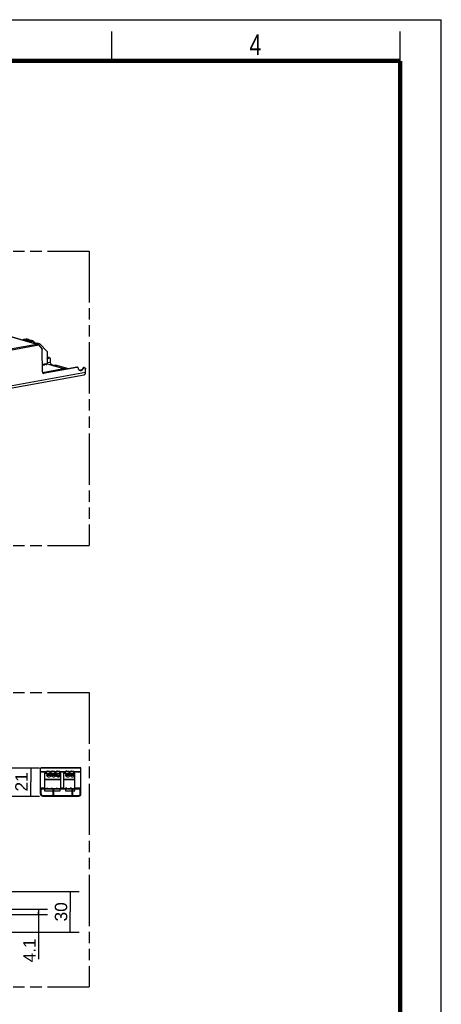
# Model space of a CAD drawing. Header units: millimetres. Extents: x 0 to 210, y 0 to 297.
# Tile 12 of 12: x 138 to 210, y 130 to 297. Entities that reach past the tile are written whole.
import ezdxf
from ezdxf.enums import TextEntityAlignment as Align

# ---------------------------------------------------------------- set-up
doc = ezdxf.new("R2010")
doc.units = ezdxf.units.MM
doc.header["$LTSCALE"] = 19.36
doc.linetypes.add('PHANTOM', pattern=[0.8, 0.45, -0.05, 0.1, -0.05, 0.1, -0.05])
doc.layers.get('0').update_dxf_attribs({"linetype": 'CONTINUOUS'})
doc.layers.add('DEFAULT_3', color=7, linetype='PHANTOM')
doc.layers.add('Z_DIM_2D', color=7, linetype='CONTINUOUS')
doc.styles.add('TEXTSTYLE_2', font='txt', dxfattribs={"width": 0.75})
doc.styles.add('TEXTSTYLE_3', font='helveticaneueltw1g-ltcn.otf')
doc.dimstyles.new('DIMSTYLE_2', dxfattribs={"dimtxt": 2.1, "dimasz": 3.5, "dimexe": 1.5, "dimexo": 0, "dimgap": 0.525, "dimtad": 1, "dimdec": 3, "dimlfac": 4.347826, "dimdsep": 46, "dimtxsty": 'TEXTSTYLE_3', "dimblk": '_FILLED', "dimblk1": '_FILLED', "dimblk2": '_FILLED', "dimcen": 0.09, "dimclrt": 5, "dimadec": 0, "dimazin": 0, "dimtp": 0.1, "dimtm": 0.1, "dimtfac": 1, "dimtdec": 3, "dimtofl": 0, "dimtmove": 0, "dimatfit": 3, "dimldrblk": '_FILLED', "dimfxl": 0, "dimtolj": 1, "dimarcsym": 0})
doc.dimstyles.new('DIMSTYLE_3', dxfattribs={"dimtxt": 2.1, "dimasz": 3.5, "dimexe": 1.5, "dimexo": 0, "dimgap": 0.525, "dimtad": 1, "dimdec": 3, "dimlfac": 4.347826, "dimdsep": 46, "dimtxsty": 'TEXTSTYLE_3', "dimblk": '_FILLED', "dimblk1": '_FILLED', "dimblk2": '_FILLED', "dimcen": 0.09, "dimclrt": 5, "dimadec": 0, "dimazin": 0, "dimtp": 0.2, "dimtm": 0.2, "dimtfac": 1, "dimtdec": 3, "dimtofl": 0, "dimtmove": 0, "dimatfit": 3, "dimldrblk": '_FILLED', "dimfxl": 0, "dimtolj": 1, "dimarcsym": 0})

# ---------------------------------------------------------------- blocks, each defined once
blk = doc.blocks.new('*D5')
at = {"layer": 'Z_DIM_2D', "color": 2, "linetype": 'Continuous'}
for p, q in [((137.07, 145.89), (143.07, 145.89)), ((141.57, 145.89), (141.57, 145.42)), ((137.07, 144.95), (143.07, 144.95)), ((141.57, 144.95), (141.57, 145.42)), ((141.57, 145.42), (141.57, 137.39))]:
    blk.add_line(p, q, dxfattribs=at)
at = {"layer": 'Z_DIM_2D', "color": 5, "linetype": 'Continuous', "style": 'TEXTSTYLE_3'}
blk.add_text('4.1', height=2.1, rotation=90, dxfattribs=at).set_placement((141.05, 140.92), align=Align.RIGHT)
blk = doc.blocks.new('_FILLED')
at = {"color": 0, "linetype": 'ByBlock'}
blk.add_solid([(0, 0), (-1, 0.125), (-1, -0.125)], dxfattribs=at)
blk = doc.blocks.new('_NONE')
blk = doc.blocks.new('*D6')
at = {"layer": 'Z_DIM_2D', "color": 2, "linetype": 'Continuous'}
for p, q in [((136.61, 148.87), (148.45, 148.87)), ((146.95, 148.87), (146.95, 145.42)), ((146.95, 141.97), (146.95, 145.42)), ((136.61, 141.97), (148.45, 141.97))]:
    blk.add_line(p, q, dxfattribs=at)
at = {"layer": 'Z_DIM_2D', "color": 5, "linetype": 'Continuous', "style": 'TEXTSTYLE_3'}
blk.add_text('30', height=2.1, rotation=90, dxfattribs=at).set_placement((146.42, 145.42), align=Align.CENTER)
blk = doc.blocks.new('*D7')
at = {"layer": 'Z_DIM_2D', "color": 2, "linetype": 'Continuous'}
for p, q in [((96.36, 169.91), (141.72, 169.91)), ((140.22, 169.91), (140.22, 167.5)), ((140.22, 165.08), (140.22, 167.5)), ((96.36, 165.08), (141.72, 165.08))]:
    blk.add_line(p, q, dxfattribs=at)
at = {"layer": 'Z_DIM_2D', "color": 5, "linetype": 'Continuous', "style": 'TEXTSTYLE_3'}
blk.add_text('21', height=2.1, rotation=90, dxfattribs=at).set_placement((139.69, 167.5), align=Align.CENTER)

msp = doc.modelspace()

# ---------------------------------------------------------------- linework, layer by layer
at = {"color": 2, "linetype": 'Continuous'}
for p, q in [((0, 297), (210, 297)), ((210, 0), (210, 297)), ((154, 290), (154, 295)), ((203, 290), (203, 295))]:
    msp.add_line(p, q, dxfattribs=at)
at = {"color": 9, "linetype": 'Continuous'}
for p, q in [((141.18399, 241.89549), (135.36304, 243.56567)), ((139.79804, 242.64976), (139.45349, 242.74863)), ((141.58439, 241.67633), (64.48813, 227.68485)), ((64.60203, 227.99734), (141.18399, 241.89549)), ((140.5104, 242.44537), (140.16584, 242.54423)), ((140.82643, 242.16869), (140.82009, 242.17051)), ((141.72196, 241.91174), (141.29454, 242.03438)), ((142.238, 238.33803), (142.19379, 238.35071)), ((143.00849, 238.73406), (143.54979, 238.83229)), ((143.7749, 238.41457), (143.53087, 238.37028)), ((144.51214, 238.29), (144.41037, 238.3192)), ((148.13457, 237.94526), (148.0328, 237.97446)), ((56.56045, 220.23304), (149.55392, 237.10955)), ((142.35695, 236.9444), (142.45871, 236.9152)), ((141.86775, 169.27006), (142.91425, 169.27006)), ((142.91425, 169.15621), (141.86775, 169.15621)), ((148.72059, 169.86575), (141.91491, 169.86575)), ((143.53525, 169.25786), (142.96715, 169.25786)), ((143.53525, 169.27006), (143.71925, 169.27006)), ((143.71925, 169.15621), (143.53525, 169.15621)), ((144.34025, 169.25786), (143.77215, 169.25786)), ((144.34025, 169.27006), (144.52425, 169.27006)), ((144.52425, 169.15621), (144.34025, 169.15621)), ((145.14525, 169.25786), (144.57715, 169.25786)), ((145.14525, 169.27006), (146.12275, 169.27006)), ((146.12275, 169.15621), (145.14525, 169.15621)), ((146.74375, 169.25786), (146.17565, 169.25786)), ((146.74375, 169.27006), (146.92775, 169.27006)), ((146.92775, 169.15621), (146.74375, 169.15621)), ((147.54875, 169.25786), (146.98065, 169.25786)), ((147.54875, 169.27006), (148.76775, 169.27006)), ((148.76775, 169.15621), (147.54875, 169.15621)), ((143.06909, 168.94818), (142.56925, 168.94818)), ((142.56925, 167.93454), (145.32925, 167.93454)), ((145.32925, 167.85323), (142.56925, 167.85323)), ((143.87409, 168.94818), (143.56441, 168.94818)), ((144.67909, 168.94818), (144.36941, 168.94818)), ((145.32925, 168.94818), (145.17441, 168.94818)), ((146.27759, 168.94818), (145.77775, 168.94818)), ((145.77775, 167.93454), (147.73275, 167.93454)), ((147.73275, 167.85323), (145.77775, 167.85323)), ((147.08259, 168.94818), (146.77291, 168.94818)), ((147.73275, 168.94818), (147.57791, 168.94818)), ((141.86775, 166.4629), (142.56925, 166.4629)), ((141.98275, 166.0029), (141.86775, 166.0029)), ((142.56925, 166.38286), (142.91425, 166.38286)), ((143.14425, 166.38286), (143.71925, 166.38286)), ((143.94925, 166.38286), (144.52425, 166.38286)), ((144.16775, 166.2559), (144.05275, 166.2559)), ((144.75425, 166.38286), (145.32925, 166.38286)), ((145.32925, 166.4629), (145.77775, 166.4629)), ((145.77775, 166.38286), (146.12275, 166.38286)), ((146.35275, 166.38286), (146.92775, 166.38286)), ((147.15775, 166.38286), (147.73275, 166.38286)), ((147.38775, 166.2559), (147.27275, 166.2559)), ((147.73275, 166.4629), (148.76775, 166.4629)), ((148.76775, 166.0029), (148.65275, 166.0029)), ((142.67275, 165.0829), (142.67275, 165.1979)), ((144.89225, 165.1979), (144.89225, 165.0829)), ((145.74325, 165.0829), (145.74325, 165.1979)), ((147.96275, 165.1979), (147.96275, 165.0829))]:
    msp.add_line(p, q, dxfattribs=at)
at = {"color": 7, "linetype": 'Continuous'}
for p, q in [((135.37704, 243.57725), (141.24848, 241.89258)), ((139.01374, 242.66882), (138.9382, 242.55546)), ((139.01374, 242.66882), (139.45349, 242.74863)), ((139.79804, 242.64976), (139.01374, 242.66882)), ((139.25196, 242.58744), (139.07171, 242.51715)), ((139.25196, 242.58744), (139.89727, 242.57176)), ((139.53545, 242.5061), (139.25196, 242.58744)), ((139.83489, 242.6481), (139.49034, 242.74697)), ((139.53545, 242.5061), (139.89727, 242.57176)), ((139.95562, 242.50608), (139.89727, 242.57176)), ((139.46417, 242.40454), (139.53545, 242.5061)), ((139.7261, 242.46443), (139.65055, 242.35107)), ((139.7261, 242.46443), (140.16584, 242.54423)), ((140.5104, 242.44537), (139.7261, 242.46443)), ((139.96431, 242.38305), (139.78406, 242.31276)), ((139.96431, 242.38305), (140.60962, 242.36737)), ((140.24781, 242.3017), (139.96431, 242.38305)), ((140.17653, 242.20015), (140.24781, 242.3017)), ((140.54725, 242.44371), (140.20269, 242.54257)), ((140.24781, 242.3017), (140.60962, 242.36737)), ((140.75723, 242.20122), (140.60962, 242.36737)), ((140.74351, 242.21667), (140.81152, 242.21502)), ((140.81995, 242.2126), (140.75723, 242.20122)), ((140.77291, 242.2903), (140.81152, 242.21502)), ((140.81152, 242.21502), (140.81995, 242.2126)), ((140.81995, 242.2126), (140.82063, 242.01534)), ((140.82005, 242.18166), (140.8758, 242.16567)), ((140.8201, 242.16755), (140.82643, 242.16869)), ((140.93333, 242.13402), (141.05567, 242.03167)), ((141.20548, 242.01821), (141.29454, 242.03438)), ((141.33731, 242.03325), (141.76802, 241.90967)), ((141.37282, 241.84838), (141.72196, 241.91174)), ((141.58439, 241.67633), (142.13092, 241.10186)), ((141.81396, 241.88135), (142.96367, 240.67287)), ((142.19784, 237.18941), (142.18473, 240.95247)), ((143.00211, 240.56616), (143.00926, 238.51179)), ((143.17533, 239.4583), (143.07357, 239.4875)), ((143.31116, 239.61356), (143.41293, 239.58436)), ((143.54792, 239.36831), (143.54979, 238.83229)), ((142.82732, 238.51092), (142.19211, 238.39565)), ((142.19387, 238.32765), (142.23499, 238.31585)), ((142.21996, 238.4007), (142.21998, 238.39523)), ((142.22057, 237.06435), (145.81123, 237.71598)), ((142.23499, 238.31585), (142.60034, 238.38216)), ((142.238, 238.33803), (142.23499, 238.31585)), ((142.35695, 236.9444), (148.0328, 237.97446)), ((148.13457, 237.94526), (142.45871, 236.9152)), ((142.60034, 238.38216), (142.59719, 238.40321)), ((142.61478, 238.46688), (142.61476, 238.47235)), ((142.62034, 238.47336), (142.82766, 238.41388)), ((142.82766, 238.41388), (142.82732, 238.51092)), ((142.82766, 238.41388), (142.95754, 238.43745)), ((143.01142, 238.51932), (145.81123, 237.71598)), ((143.7749, 238.41457), (144.16161, 238.30361)), ((143.98067, 238.24122), (144.41037, 238.3192)), ((144.08244, 238.21202), (144.51214, 238.29)), ((144.4288, 238.31837), (144.51332, 238.29412)), ((144.56487, 238.0736), (144.56431, 238.23516)), ((144.6249, 238.29236), (146.34473, 237.79889)), ((145.81123, 237.71598), (145.81173, 237.57138)), ((146.34473, 237.79889), (145.81368, 237.70252)), ((146.34473, 237.79889), (146.34518, 237.66819)), ((148.18063, 237.94318), (148.07887, 237.97238)), ((149.17946, 237.73556), (149.0777, 237.76476)), ((149.31529, 237.89082), (149.41706, 237.86162)), ((149.55392, 237.10955), (149.55205, 237.64557)), ((56.32909, 219.80697), (149.32255, 236.68348)), ((141.86775, 165.4509), (141.86775, 169.7519)), ((142.02875, 169.9129), (148.60675, 169.9129)), ((142.56925, 168.98186), (142.56925, 165.9684)), ((142.56925, 168.98186), (145.32925, 168.98186)), ((142.91425, 168.98186), (142.91425, 169.34986)), ((142.91425, 169.34986), (143.53525, 169.34986)), ((142.92378, 169.21186), (142.91425, 169.21186)), ((142.92378, 169.21186), (142.96715, 169.25786)), ((143.13275, 168.82086), (143.05225, 168.98186)), ((143.50075, 168.82086), (143.58125, 168.98186)), ((143.53525, 168.98186), (143.53525, 169.34986)), ((143.71925, 168.98186), (143.71925, 169.34986)), ((143.71925, 169.34986), (144.34025, 169.34986)), ((143.72878, 169.21186), (143.71925, 169.21186)), ((143.72878, 169.21186), (143.77215, 169.25786)), ((143.93775, 168.82086), (143.85725, 168.98186)), ((144.30575, 168.82086), (144.38625, 168.98186)), ((144.34025, 168.98186), (144.34025, 169.34986)), ((144.52425, 168.98186), (144.52425, 169.34986)), ((144.52425, 169.34986), (145.14525, 169.34986)), ((144.53378, 169.21186), (144.52425, 169.21186)), ((144.53378, 169.21186), (144.57715, 169.25786)), ((144.74275, 168.82086), (144.66225, 168.98186)), ((145.11075, 168.82086), (145.19125, 168.98186)), ((145.14525, 168.98186), (145.14525, 169.34986)), ((145.32925, 166.33651), (145.32925, 168.98186)), ((145.77775, 168.98186), (145.77775, 166.33651)), ((145.77775, 168.98186), (147.73275, 168.98186)), ((146.12275, 168.98186), (146.12275, 169.34986)), ((146.12275, 169.34986), (146.74375, 169.34986)), ((146.13228, 169.21186), (146.12275, 169.21186)), ((146.17565, 169.25786), (146.13228, 169.21186)), ((146.34125, 168.82086), (146.26075, 168.98186)), ((146.70925, 168.82086), (146.78975, 168.98186)), ((146.74375, 168.98186), (146.74375, 169.34986)), ((146.92775, 168.98186), (146.92775, 169.34986)), ((146.92775, 169.34986), (147.54875, 169.34986)), ((146.93728, 169.21186), (146.92775, 169.21186)), ((146.98065, 169.25786), (146.93728, 169.21186)), ((147.14625, 168.82086), (147.06575, 168.98186)), ((147.51425, 168.82086), (147.59475, 168.98186)), ((147.54875, 168.98186), (147.54875, 169.34986)), ((147.73275, 165.9684), (147.73275, 168.98186)), ((148.76775, 165.4509), (148.76775, 169.7519)), ((143.13275, 168.59086), (143.13275, 168.82086)), ((143.50075, 168.82086), (143.13275, 168.82086)), ((143.50075, 168.59086), (143.13275, 168.59086)), ((143.50075, 168.82086), (143.50075, 168.59086)), ((143.93775, 168.59086), (143.93775, 168.82086)), ((144.30575, 168.82086), (143.93775, 168.82086)), ((144.30575, 168.59086), (143.93775, 168.59086)), ((144.30575, 168.82086), (144.30575, 168.59086)), ((144.74275, 168.59086), (144.74275, 168.82086)), ((145.11075, 168.82086), (144.74275, 168.82086)), ((144.74275, 168.59086), (145.11075, 168.59086)), ((145.11075, 168.82086), (145.11075, 168.59086)), ((146.34125, 168.59086), (146.34125, 168.82086)), ((146.70925, 168.82086), (146.34125, 168.82086)), ((146.70925, 168.59086), (146.34125, 168.59086)), ((146.70925, 168.59086), (146.70925, 168.82086)), ((147.51425, 168.82086), (147.14625, 168.82086)), ((147.14625, 168.59086), (147.14625, 168.82086)), ((147.51425, 168.59086), (147.14625, 168.59086)), ((147.51425, 168.59086), (147.51425, 168.82086)), ((141.86775, 166.2329), (141.98275, 166.2329)), ((141.98275, 165.4509), (141.98275, 166.3364)), ((141.98275, 166.3364), (148.65275, 166.3364)), ((142.56925, 165.9684), (144.05275, 165.9684)), ((142.91425, 166.33661), (142.91425, 166.40586)), ((142.91425, 166.40586), (143.14425, 166.40586)), ((143.14425, 166.33661), (143.14425, 166.40586)), ((143.71925, 166.33661), (143.71925, 166.40586)), ((143.71925, 166.40586), (143.94925, 166.40586)), ((143.94925, 166.40586), (143.94925, 166.33661)), ((144.05275, 165.1979), (144.05275, 166.3019)), ((144.05275, 166.3019), (144.16775, 166.3019)), ((144.16775, 165.1979), (144.16775, 166.3019)), ((144.16775, 165.9684), (145.23773, 165.9684)), ((144.52425, 166.40586), (144.75425, 166.40586)), ((144.52425, 166.33661), (144.52425, 166.40586)), ((144.75425, 166.33661), (144.75425, 166.40586)), ((145.23543, 165.9684), (145.23543, 166.33641)), ((146.11077, 165.9684), (147.27275, 165.9684)), ((146.11307, 166.33641), (146.11307, 165.9684)), ((146.35275, 166.40586), (146.12275, 166.40586)), ((146.12275, 166.33661), (146.12275, 166.40586)), ((146.35275, 166.40586), (146.35275, 166.33661)), ((147.15775, 166.40586), (146.92775, 166.40586)), ((146.92775, 166.33661), (146.92775, 166.40586)), ((147.15775, 166.40586), (147.15775, 166.33661)), ((147.27275, 166.3019), (147.38775, 166.3019)), ((147.27275, 165.1979), (147.27275, 166.3019)), ((147.38775, 165.1979), (147.38775, 166.3019)), ((147.38775, 165.9684), (147.73275, 165.9684)), ((148.65275, 165.4509), (148.65275, 166.3364)), ((148.65275, 166.2329), (148.76775, 166.2329)), ((142.23575, 165.1979), (148.39975, 165.1979)), ((142.23575, 165.0829), (148.39975, 165.0829)), ((142.90275, 165.1979), (142.90275, 165.0829)), ((144.84625, 165.0829), (144.84625, 165.1979)), ((145.78925, 165.0829), (145.78925, 165.1979)), ((147.73275, 165.0829), (147.73275, 165.1979))]:
    msp.add_line(p, q, dxfattribs=at)
at = {"color": 7, "linetype": 'Continuous', "const_width": 0.7}
for points in [[(7, 290), (203, 290)], [(203, 7), (203, 290)]]:
    msp.add_lwpolyline(points, dxfattribs=at)
at = {"color": 7, "linetype": 'Continuous'}
for centre, radius, start, end in [((151.09649, 240.22182), 10.20263, 169.7822231, 169.9558506), ((142.3952, 239.87361), 0.78055, 321.5300574, 330.3521135), ((143.37188, 239.40855), 0.18209, 100.3323435, 106.8852788), ((142.16487, 238.30034), 0.10973, 59.8503896, 64.4722095), ((142.15662, 238.34911), 0.08213, 352.2474464, 0.1564555), ((142.67256, 238.41442), 0.07621, 180.1415771, 188.4556551), ((142.41328, 238.47804), 0.20181, 356.8303649, 358.4203945), ((144.44392, 239.34812), 1.07132, 275.4002928, 278.06079), ((144.47694, 239.11105), 0.83196, 278.0987276, 280.2445353), ((149.37601, 237.68581), 0.18209, 100.3323435, 106.8852788), ((142.31899, 237.15246), 0.2115, 269.5804236, 280.3403718), ((148.59531, 237.83562), 0.39525, 261.7042719, 266.3160431), ((148.59593, 237.84837), 0.40802, 266.3435588, 273.3944321), ((148.69612, 237.80042), 0.38918, 253.9944542, 259.0667628), ((148.59471, 237.86835), 0.42803, 273.3996676, 280.3101458), ((142.02875, 169.7519), 0.161, 90, 180), ((148.60675, 169.7519), 0.161, 0, 90), ((143.16288, 168.65253), 0.24033, 209.5227516, 211.6930095), ((143.1566, 168.55807), 0.18513, 193.975272, 200.77728), ((143.18275, 168.37807), 0.21409, 146.21814, 151.4359503), ((143.19228, 168.37182), 0.22549, 144.3001237, 146.2447891), ((143.20075, 168.36565), 0.23596, 140.2473452, 144.2835428), ((143.28879, 168.24925), 0.38322, 114.0280473, 114.5991064), ((143.34471, 168.24925), 0.38322, 65.4009011, 65.9719599), ((143.43275, 168.36565), 0.23596, 35.717375, 39.7524326), ((143.44122, 168.37182), 0.22549, 33.754957, 35.7008117), ((143.45075, 168.37807), 0.21409, 28.5640935, 33.7815968), ((143.48896, 168.55553), 0.17279, 354.632843, 0.0035884), ((143.47416, 168.65043), 0.23621, 328.287718, 333.2910853), ((143.96788, 168.65253), 0.24033, 209.5227516, 211.6930095), ((143.9616, 168.55807), 0.18513, 193.9758292, 200.7773436), ((143.98775, 168.37807), 0.21409, 146.21814, 151.4359503), ((143.99728, 168.37182), 0.22549, 144.3001237, 146.2447891), ((144.00575, 168.36565), 0.23596, 140.2473452, 144.2835428), ((144.09379, 168.24925), 0.38322, 114.0280473, 114.5991064), ((144.14971, 168.24925), 0.38322, 65.4009011, 65.9719599), ((144.23775, 168.36565), 0.23596, 35.717375, 39.7524326), ((144.24622, 168.37182), 0.22549, 33.754957, 35.7008117), ((144.25575, 168.37807), 0.21409, 28.5640935, 33.7815968), ((144.29396, 168.55553), 0.17279, 354.632843, 0.0035884), ((144.27916, 168.65043), 0.23621, 328.287718, 333.2910852), ((144.77288, 168.65253), 0.24033, 209.5227516, 211.6930095), ((144.7666, 168.55807), 0.18513, 193.9758236, 200.7773431), ((144.79275, 168.37807), 0.21409, 146.2181407, 151.4359503), ((144.80228, 168.37182), 0.22549, 144.3001216, 146.2447897), ((144.81075, 168.36565), 0.23596, 140.2473457, 144.2835407), ((144.89879, 168.24925), 0.38322, 114.028042, 114.5991031), ((144.95471, 168.24925), 0.38322, 65.400901, 65.9719598), ((145.04275, 168.36565), 0.23596, 35.717375, 39.7524326), ((145.05122, 168.37182), 0.22549, 33.754957, 35.7008117), ((145.06075, 168.37807), 0.21409, 28.5640935, 33.7815968), ((145.09896, 168.55553), 0.17279, 354.6328386, 0.0035884), ((145.08416, 168.65043), 0.23621, 328.287718, 333.2910853), ((146.37138, 168.65253), 0.24033, 209.5227505, 211.6930095), ((146.3651, 168.55807), 0.18513, 193.9758274, 200.7773435), ((146.39125, 168.37807), 0.21409, 146.2181401, 151.4359503), ((146.40078, 168.37182), 0.22549, 144.3001236, 146.2447891), ((146.40925, 168.36565), 0.23596, 140.2473452, 144.2835427), ((146.49729, 168.24925), 0.38322, 114.0280471, 114.5991065), ((146.55321, 168.24925), 0.38322, 65.4009025, 65.9719607), ((146.64125, 168.36565), 0.23596, 35.7173753, 39.7524326), ((146.64972, 168.37182), 0.22549, 33.7549569, 35.700812), ((146.65925, 168.37807), 0.21409, 28.5640934, 33.7815968), ((146.69746, 168.55553), 0.17279, 354.6328339, 0.0035884), ((146.68266, 168.65043), 0.23621, 328.287718, 333.291085), ((147.17638, 168.65253), 0.24033, 209.5227505, 211.6930095), ((147.1701, 168.55807), 0.18513, 193.9758274, 200.7773435), ((147.19625, 168.37807), 0.21409, 146.2181401, 151.4359503), ((147.20578, 168.37182), 0.22549, 144.3001236, 146.2447891), ((147.21425, 168.36565), 0.23596, 140.2473452, 144.2835427), ((147.30229, 168.24925), 0.38322, 114.0280471, 114.5991065), ((147.35821, 168.24925), 0.38322, 65.4009025, 65.9719607), ((147.44625, 168.36565), 0.23596, 35.7173753, 39.7524326), ((147.45472, 168.37182), 0.22549, 33.7549569, 35.700812), ((147.46425, 168.37807), 0.21409, 28.5640934, 33.7815968), ((147.50246, 168.55553), 0.17279, 354.6328339, 0.0035884), ((147.48766, 168.65043), 0.23621, 328.287718, 333.291085), ((142.23575, 165.4509), 0.368, 180, 270), ((142.23575, 165.4509), 0.253, 180, 270), ((148.39975, 165.4509), 0.368, 270, 360), ((148.39975, 165.4509), 0.253, 270, 360)]:
    msp.add_arc(centre, radius, start, end, dxfattribs=at)
for centre, major_axis, ratio, start_param, end_param in [((139.87524, 242.4992), (0.19201, -0.09942), 0.589363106, 7.157155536, 8.544890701), ((140.5876, 242.29481), (0.19201, -0.09942), 0.589363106, 6.974094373, 8.5448907), ((140.87787, 241.99342), (-0.07085, 0.16955), 0.710103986, 5.3429985, 6.128396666), ((141.24422, 241.8883), (0.11712, 0.13198), 0.571275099, 0.266907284, 0.629182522), ((141.44192, 241.71721), (0.2276, -0.18934), 0.226831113, 1.09476987, 1.880168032), ((143.05915, 169.25786), (0.12252, 0.0777), 0.402129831, 0.565142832, 2.135939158), ((143.86415, 169.25786), (0.12252, 0.0777), 0.402129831, 0.565142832, 2.135939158), ((144.66915, 169.25786), (0.12252, 0.0777), 0.402129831, 0.565142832, 2.135939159), ((146.26765, 169.25786), (0.12252, 0.0777), 0.402129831, 0.565142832, 2.135939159), ((147.07265, 169.25786), (0.12252, 0.0777), 0.402129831, 0.565142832, 2.135939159)]:
    msp.add_ellipse(centre, major_axis=major_axis, ratio=ratio, start_param=start_param, end_param=end_param, dxfattribs=at)
for points in [[(139.49034, 242.74696), (139.47852, 242.75036), (139.46559, 242.75082), (139.45349, 242.74863)], [(140.20269, 242.54257), (140.19087, 242.54596), (140.17794, 242.54643), (140.16584, 242.54423)], [(141.18399, 241.89549), (141.22274, 241.89454), (141.26171, 241.88878), (141.29898, 241.8781)], [(141.29898, 241.8781), (141.33957, 241.86646), (141.37921, 241.84861), (141.41354, 241.82403)], [(141.72196, 241.91174), (141.73708, 241.91449), (141.75325, 241.91391), (141.76802, 241.90967)], [(143.26963, 239.56017), (143.285, 239.56974), (143.30167, 239.57754), (143.31899, 239.58278)], [(142.6048, 238.45114), (142.59931, 238.43977), (142.59631, 238.42685), (142.59636, 238.41423)], [(142.61478, 238.46688), (142.61085, 238.46207), (142.6075, 238.45673), (142.6048, 238.45114)], [(144.4288, 238.31837), (144.42289, 238.32007), (144.41642, 238.3203), (144.41037, 238.3192)], [(144.51214, 238.29), (144.51818, 238.2911), (144.52465, 238.29087), (144.53056, 238.28917)], [(144.53056, 238.28917), (144.5349, 238.28793), (144.53907, 238.28588), (144.54274, 238.28325)], [(148.07887, 237.97238), (148.06409, 237.97662), (148.04792, 237.9772), (148.0328, 237.97446)], [(148.13457, 237.94526), (148.14969, 237.948), (148.16586, 237.94742), (148.18063, 237.94318)], [(149.27376, 237.83743), (149.28912, 237.847), (149.3058, 237.8548), (149.32312, 237.86004)], [(142.97175, 168.55554), (142.97175, 168.54138), (142.97354, 168.52711), (142.97695, 168.51336)], [(143.64999, 168.49239), (143.65569, 168.50743), (143.65949, 168.52336), (143.66099, 168.53937)], [(143.77675, 168.55554), (143.77675, 168.54137), (143.77854, 168.52711), (143.78195, 168.51336)], [(144.45499, 168.49239), (144.46069, 168.50743), (144.46449, 168.52336), (144.46599, 168.53937)], [(144.58175, 168.55554), (144.58175, 168.54137), (144.58354, 168.52711), (144.58695, 168.51336)], [(145.25999, 168.49239), (145.26569, 168.50743), (145.26949, 168.52336), (145.27099, 168.53937)], [(146.18025, 168.55554), (146.18025, 168.54137), (146.18204, 168.52711), (146.18545, 168.51336)], [(146.85849, 168.49239), (146.86419, 168.50743), (146.86799, 168.52336), (146.86949, 168.53937)], [(146.98525, 168.55554), (146.98525, 168.54137), (146.98704, 168.52711), (146.99045, 168.51336)], [(147.66349, 168.49239), (147.66919, 168.50743), (147.67299, 168.52336), (147.67449, 168.53937)]]:
    msp.add_open_spline(points, degree=3, dxfattribs=at)
for points, knots in [([(140.86613, 242.00211), (140.92522, 241.99843), (141.03883, 241.99785), (141.15213, 242.00853), (141.20548, 242.01821)], [0, 0, 0, 0, 0.521964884, 1, 1, 1, 1]), ([(141.76802, 241.90967), (141.78095, 241.90596), (141.7975, 241.89707), (141.81075, 241.88472), (141.81396, 241.88135)], [0, 0, 0, 0, 0.742935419, 1, 1, 1, 1]), ([(142.13092, 241.10186), (142.13957, 241.09278), (142.17202, 241.04954), (142.18459, 240.9936), (142.18473, 240.95247)], [0, 0, 0, 0, 0.233622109, 1, 1, 1, 1]), ([(142.96367, 240.67287), (142.96985, 240.66638), (142.99303, 240.6355), (143.00201, 240.59554), (143.00211, 240.56616)], [0, 0, 0, 0, 0.233622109, 1, 1, 1, 1]), ([(143.00687, 239.25551), (143.02338, 239.26907), (143.08867, 239.32844), (143.14223, 239.40028), (143.17533, 239.4583)], [0, 0, 0, 0, 0.242316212, 1, 1, 1, 1]), ([(143.23746, 239.61688), (143.20437, 239.61087), (143.13769, 239.57744), (143.09195, 239.52035), (143.07357, 239.4875)], [0, 0, 0, 0, 0.471878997, 1, 1, 1, 1]), ([(143.17533, 239.4583), (143.18128, 239.46893), (143.20621, 239.50821), (143.24046, 239.54201), (143.26963, 239.56017)], [0, 0, 0, 0, 0.261661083, 1, 1, 1, 1]), ([(143.31116, 239.61356), (143.29347, 239.61863), (143.2682, 239.62112), (143.24367, 239.61801), (143.23746, 239.61688)], [0, 0, 0, 0, 0.74471454, 1, 1, 1, 1]), ([(143.33922, 239.58768), (143.34543, 239.58881), (143.36996, 239.59192), (143.39524, 239.58943), (143.41293, 239.58436)], [0, 0, 0, 0, 0.25528546, 1, 1, 1, 1]), ([(143.41293, 239.58436), (143.43261, 239.57871), (143.47107, 239.5586), (143.53107, 239.48916), (143.54776, 239.41641), (143.54792, 239.36831)], [0, 0, 0, 0, 0.226973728, 0.466813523, 1, 1, 1, 1]), ([(142.23875, 238.34933), (142.23873, 238.35392), (142.23731, 238.3706), (142.22928, 238.38731), (142.21998, 238.39523)], [0, 0, 0, 0, 0.272947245, 1, 1, 1, 1]), ([(143.00926, 238.51179), (143.00932, 238.49434), (142.99929, 238.46049), (142.96956, 238.43966), (142.95446, 238.43691)], [0, 0, 0, 0, 0.531867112, 1, 1, 1, 1]), ([(143.7749, 238.41457), (143.70517, 238.43458), (143.61824, 238.53771), (143.56222, 238.69146), (143.54995, 238.78521), (143.54979, 238.83229)], [0, 0, 0, 0, 0.438348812, 0.715481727, 1, 1, 1, 1]), ([(144.16161, 238.30361), (144.16719, 238.30201), (144.19223, 238.29544), (144.21774, 238.29078), (144.2376, 238.28782)], [0, 0, 0, 0, 0.22421827, 1, 1, 1, 1]), ([(144.54274, 238.28325), (144.54611, 238.28083), (144.55918, 238.26817), (144.56426, 238.24897), (144.56431, 238.23516)], [0, 0, 0, 0, 0.231327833, 1, 1, 1, 1]), ([(148.18063, 237.94318), (148.20127, 237.93726), (148.24115, 237.90842), (148.25812, 237.86369), (148.26227, 237.83981)], [0, 0, 0, 0, 0.4697775, 1, 1, 1, 1]), ([(148.26227, 237.83981), (148.27885, 237.74432), (148.33339, 237.6054), (148.46775, 237.47645), (148.54786, 237.43808), (148.58881, 237.42633)], [0, 0, 0, 0, 0.527114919, 0.768284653, 1, 1, 1, 1]), ([(149.0777, 237.76476), (149.04043, 237.69944), (148.95121, 237.58306), (148.82839, 237.50058), (148.76437, 237.47452)], [0, 0, 0, 0, 0.521072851, 1, 1, 1, 1]), ([(148.77308, 237.41802), (148.85482, 237.43286), (149.01956, 237.51479), (149.13343, 237.65487), (149.17946, 237.73556)], [0, 0, 0, 0, 0.472099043, 1, 1, 1, 1]), ([(149.24159, 237.89414), (149.20849, 237.88813), (149.14182, 237.85469), (149.09608, 237.79761), (149.0777, 237.76476)], [0, 0, 0, 0, 0.471878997, 1, 1, 1, 1]), ([(149.17946, 237.73556), (149.18541, 237.74619), (149.21034, 237.78547), (149.24459, 237.81927), (149.27376, 237.83743)], [0, 0, 0, 0, 0.261661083, 1, 1, 1, 1]), ([(149.31529, 237.89082), (149.2976, 237.89589), (149.27233, 237.89838), (149.24779, 237.89526), (149.24159, 237.89414)], [0, 0, 0, 0, 0.74471454, 1, 1, 1, 1]), ([(149.34335, 237.86494), (149.34956, 237.86607), (149.37409, 237.86918), (149.39937, 237.86669), (149.41706, 237.86162)], [0, 0, 0, 0, 0.25528546, 1, 1, 1, 1]), ([(149.41706, 237.86162), (149.43674, 237.85597), (149.4752, 237.83586), (149.5352, 237.76642), (149.55189, 237.69367), (149.55205, 237.64557)], [0, 0, 0, 0, 0.226973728, 0.466813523, 1, 1, 1, 1]), ([(142.19784, 237.18941), (142.19805, 237.12929), (142.2189, 237.03835), (142.2939, 236.95154), (142.34198, 236.92641), (142.36658, 236.91935)], [0, 0, 0, 0, 0.533186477, 0.773026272, 1, 1, 1, 1]), ([(142.36658, 236.91935), (142.3887, 236.91301), (142.42029, 236.9099), (142.45095, 236.91379), (142.45871, 236.9152)], [0, 0, 0, 0, 0.74471454, 1, 1, 1, 1]), ([(148.62231, 237.4183), (148.63454, 237.41594), (148.68449, 237.40873), (148.73573, 237.41125), (148.77308, 237.41802)], [0, 0, 0, 0, 0.247077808, 1, 1, 1, 1]), ([(148.76437, 237.47452), (148.75674, 237.47142), (148.72648, 237.45996), (148.69505, 237.45153), (148.67131, 237.44722)], [0, 0, 0, 0, 0.254442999, 1, 1, 1, 1]), ([(149.32255, 236.68348), (149.35647, 236.68963), (149.42612, 236.72459), (149.49979, 236.82388), (149.54494, 236.95698), (149.5541, 237.05685), (149.55392, 237.10955)], [0, 0, 0, 0, 0.198698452, 0.427051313, 0.696183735, 1, 1, 1, 1]), ([(143.10789, 168.87059), (143.07174, 168.85444), (143.00695, 168.81453), (142.93898, 168.72835), (142.91741, 168.62683), (142.93775, 168.56237), (142.95376, 168.5341)], [0, 0, 0, 0, 0.284167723, 0.536276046, 0.766846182, 1, 1, 1, 1]), ([(142.95839, 168.52627), (142.99132, 168.47293), (143.10667, 168.38573), (143.24379, 168.36038), (143.31675, 168.36038)], [0, 0, 0, 0, 0.462146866, 1, 1, 1, 1]), ([(143.13275, 168.7619), (143.08782, 168.74187), (143.02618, 168.6993), (142.97965, 168.61889), (142.97175, 168.57615), (142.97175, 168.55554)], [0, 0, 0, 0, 0.537099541, 0.775036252, 1, 1, 1, 1]), ([(143.01934, 168.51654), (143.02624, 168.52485), (143.05785, 168.55809), (143.09748, 168.58314), (143.12927, 168.5977)], [0, 0, 0, 0, 0.236052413, 1, 1, 1, 1]), ([(143.31675, 168.36038), (143.38971, 168.36038), (143.52683, 168.38573), (143.64218, 168.47293), (143.67511, 168.52627)], [0, 0, 0, 0, 0.537853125, 1, 1, 1, 1]), ([(143.66175, 168.55554), (143.66175, 168.57615), (143.65385, 168.61889), (143.60732, 168.6993), (143.54568, 168.74187), (143.50075, 168.7619)], [0, 0, 0, 0, 0.224963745, 0.462900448, 1, 1, 1, 1]), ([(143.50423, 168.5977), (143.51526, 168.59265), (143.5559, 168.57168), (143.59267, 168.5424), (143.61416, 168.51654)], [0, 0, 0, 0, 0.265096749, 1, 1, 1, 1]), ([(143.68517, 168.54427), (143.69926, 168.57231), (143.71582, 168.63568), (143.69146, 168.73337), (143.62404, 168.8162), (143.56081, 168.85486), (143.52561, 168.87059)], [0, 0, 0, 0, 0.231464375, 0.462606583, 0.715700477, 1, 1, 1, 1]), ([(143.91289, 168.87059), (143.87674, 168.85444), (143.81195, 168.81453), (143.74398, 168.72835), (143.72241, 168.62683), (143.74275, 168.56237), (143.75876, 168.5341)], [0, 0, 0, 0, 0.284167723, 0.536276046, 0.766846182, 1, 1, 1, 1]), ([(143.76339, 168.52627), (143.79632, 168.47293), (143.91167, 168.38573), (144.04879, 168.36038), (144.12175, 168.36038)], [0, 0, 0, 0, 0.462146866, 1, 1, 1, 1]), ([(143.93775, 168.7619), (143.89282, 168.74187), (143.83118, 168.6993), (143.78465, 168.61889), (143.77675, 168.57615), (143.77675, 168.55554)], [0, 0, 0, 0, 0.537099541, 0.775036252, 1, 1, 1, 1]), ([(143.82434, 168.51654), (143.83124, 168.52485), (143.86285, 168.55809), (143.90248, 168.58314), (143.93427, 168.5977)], [0, 0, 0, 0, 0.236052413, 1, 1, 1, 1]), ([(144.12175, 168.36038), (144.19471, 168.36038), (144.33183, 168.38573), (144.44718, 168.47293), (144.48011, 168.52627)], [0, 0, 0, 0, 0.537853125, 1, 1, 1, 1]), ([(144.46675, 168.55554), (144.46675, 168.57615), (144.45885, 168.61889), (144.41232, 168.6993), (144.35068, 168.74187), (144.30575, 168.7619)], [0, 0, 0, 0, 0.224963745, 0.462900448, 1, 1, 1, 1]), ([(144.30923, 168.5977), (144.32026, 168.59265), (144.3609, 168.57168), (144.39767, 168.5424), (144.41916, 168.51654)], [0, 0, 0, 0, 0.265096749, 1, 1, 1, 1]), ([(144.49017, 168.54427), (144.50426, 168.57231), (144.52082, 168.63568), (144.49646, 168.73337), (144.42904, 168.8162), (144.36581, 168.85486), (144.33061, 168.87059)], [0, 0, 0, 0, 0.231464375, 0.462606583, 0.715700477, 1, 1, 1, 1]), ([(144.71789, 168.87059), (144.68174, 168.85444), (144.61695, 168.81453), (144.54898, 168.72835), (144.52741, 168.62683), (144.54775, 168.56237), (144.56376, 168.5341)], [0, 0, 0, 0, 0.284167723, 0.536276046, 0.766846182, 1, 1, 1, 1]), ([(144.56839, 168.52627), (144.60132, 168.47293), (144.71667, 168.38573), (144.85379, 168.36038), (144.92675, 168.36038)], [0, 0, 0, 0, 0.462146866, 1, 1, 1, 1]), ([(144.74275, 168.7619), (144.69782, 168.74187), (144.63618, 168.6993), (144.58965, 168.61889), (144.58175, 168.57615), (144.58175, 168.55554)], [0, 0, 0, 0, 0.537099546, 0.775036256, 1, 1, 1, 1]), ([(144.62934, 168.51654), (144.63624, 168.52485), (144.66785, 168.55809), (144.70748, 168.58314), (144.73927, 168.5977)], [0, 0, 0, 0, 0.236052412, 1, 1, 1, 1]), ([(144.92675, 168.36038), (144.99971, 168.36038), (145.13683, 168.38573), (145.25218, 168.47293), (145.28511, 168.52627)], [0, 0, 0, 0, 0.537853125, 1, 1, 1, 1]), ([(145.27175, 168.55554), (145.27175, 168.57615), (145.26385, 168.61889), (145.21732, 168.6993), (145.15568, 168.74187), (145.11075, 168.7619)], [0, 0, 0, 0, 0.224963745, 0.462900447, 1, 1, 1, 1]), ([(145.11423, 168.5977), (145.12526, 168.59265), (145.1659, 168.57168), (145.20267, 168.5424), (145.22416, 168.51654)], [0, 0, 0, 0, 0.265096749, 1, 1, 1, 1]), ([(145.29517, 168.54427), (145.30926, 168.57231), (145.32582, 168.63568), (145.30146, 168.73337), (145.23404, 168.8162), (145.17081, 168.85486), (145.13561, 168.87059)], [0, 0, 0, 0, 0.231464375, 0.462606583, 0.715700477, 1, 1, 1, 1]), ([(146.31639, 168.87059), (146.28024, 168.85444), (146.21545, 168.81453), (146.14748, 168.72835), (146.12591, 168.62683), (146.14625, 168.56237), (146.16226, 168.5341)], [0, 0, 0, 0, 0.284167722, 0.536276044, 0.766846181, 1, 1, 1, 1]), ([(146.16689, 168.52627), (146.19982, 168.47293), (146.31517, 168.38573), (146.45229, 168.36038), (146.52525, 168.36038)], [0, 0, 0, 0, 0.462146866, 1, 1, 1, 1]), ([(146.34125, 168.7619), (146.29632, 168.74187), (146.23468, 168.6993), (146.18815, 168.61889), (146.18025, 168.57615), (146.18025, 168.55554)], [0, 0, 0, 0, 0.537099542, 0.775036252, 1, 1, 1, 1]), ([(146.22784, 168.51654), (146.23474, 168.52485), (146.26635, 168.55809), (146.30598, 168.58314), (146.33777, 168.5977)], [0, 0, 0, 0, 0.236052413, 1, 1, 1, 1]), ([(146.52525, 168.36038), (146.59821, 168.36038), (146.73533, 168.38573), (146.85068, 168.47293), (146.88361, 168.52627)], [0, 0, 0, 0, 0.537853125, 1, 1, 1, 1]), ([(146.87025, 168.55554), (146.87025, 168.57615), (146.86235, 168.61889), (146.81582, 168.6993), (146.75418, 168.74187), (146.70925, 168.7619)], [0, 0, 0, 0, 0.224963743, 0.462900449, 1, 1, 1, 1]), ([(146.71273, 168.5977), (146.72376, 168.59265), (146.7644, 168.57168), (146.80117, 168.5424), (146.82266, 168.51654)], [0, 0, 0, 0, 0.26509675, 1, 1, 1, 1]), ([(146.89367, 168.54427), (146.90776, 168.57231), (146.92432, 168.63568), (146.89996, 168.73337), (146.83254, 168.8162), (146.76931, 168.85486), (146.73411, 168.87059)], [0, 0, 0, 0, 0.231464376, 0.462606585, 0.715700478, 1, 1, 1, 1]), ([(147.12139, 168.87059), (147.08524, 168.85444), (147.02045, 168.81453), (146.95248, 168.72835), (146.93091, 168.62683), (146.95125, 168.56237), (146.96726, 168.5341)], [0, 0, 0, 0, 0.284167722, 0.536276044, 0.766846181, 1, 1, 1, 1]), ([(146.97189, 168.52627), (147.00482, 168.47293), (147.12017, 168.38573), (147.25729, 168.36038), (147.33025, 168.36038)], [0, 0, 0, 0, 0.462146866, 1, 1, 1, 1]), ([(147.14625, 168.7619), (147.10132, 168.74187), (147.03968, 168.6993), (146.99315, 168.61889), (146.98525, 168.57615), (146.98525, 168.55554)], [0, 0, 0, 0, 0.537099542, 0.775036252, 1, 1, 1, 1]), ([(147.03284, 168.51654), (147.03974, 168.52485), (147.07135, 168.55809), (147.11098, 168.58314), (147.14277, 168.5977)], [0, 0, 0, 0, 0.236052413, 1, 1, 1, 1]), ([(147.33025, 168.36038), (147.40321, 168.36038), (147.54033, 168.38573), (147.65568, 168.47293), (147.68861, 168.52627)], [0, 0, 0, 0, 0.537853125, 1, 1, 1, 1]), ([(147.67525, 168.55554), (147.67525, 168.57615), (147.66735, 168.61889), (147.62082, 168.6993), (147.55918, 168.74187), (147.51425, 168.7619)], [0, 0, 0, 0, 0.224963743, 0.462900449, 1, 1, 1, 1]), ([(147.51773, 168.5977), (147.52876, 168.59265), (147.5694, 168.57168), (147.60617, 168.5424), (147.62766, 168.51654)], [0, 0, 0, 0, 0.26509675, 1, 1, 1, 1]), ([(147.69867, 168.54427), (147.71276, 168.57231), (147.72932, 168.63568), (147.70496, 168.73337), (147.63754, 168.8162), (147.57431, 168.85486), (147.53911, 168.87059)], [0, 0, 0, 0, 0.231464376, 0.462606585, 0.715700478, 1, 1, 1, 1])]:
    msp.add_open_spline(points, degree=3, knots=knots, dxfattribs=at)
at = {"layer": 'DEFAULT_3', "color": 91, "linetype": 'PHANTOM', "true_color": 0x80ff80}
for p, q in [((50.12864, 257.68), (150.12864, 257.68)), ((150.12864, 257.68), (150.12864, 207.68)), ((50.12864, 207.68), (150.12864, 207.68)), ((50.12864, 182.68), (150.12864, 182.68)), ((150.12864, 182.68), (150.12864, 132.68)), ((50.12864, 132.68), (150.12864, 132.68))]:
    msp.add_line(p, q, dxfattribs=at)

# ---------------------------------------------------------------- texts
at = {"color": 5, "linetype": 'Continuous', "style": 'TEXTSTYLE_2', "width": 0.785714}
msp.add_text('4', height=3.5, dxfattribs=at).set_placement((177.38314, 290.99105))

# ---------------------------------------------------------------- dimensions: what is measured, and where the dimension line sits
at = {"layer": 'Z_DIM_2D', "color": 2, "linetype": 'Continuous'}
for base, p1, p2, dimstyle, picture, middle in [((140.21727, 165.0829), (96.35901, 169.9129), (96.35901, 165.0829), 'DIMSTYLE_3', '*D7', (140.21727, 167.28241)), ((146.94998, 141.96848), (136.61365, 148.86848), (136.61365, 141.96848), 'DIMSTYLE_3', '*D6', (146.94998, 145.41456)), ((141.57416, 144.94698), (137.06901, 145.88998), (137.06901, 144.94698), 'DIMSTYLE_2', '*D5', (141.57416, 138.92005))]:
    dim = msp.add_linear_dim(base=base, p1=p1, p2=p2, angle=270, dimstyle=dimstyle, override={"dimblk1": 'NONE', "dimblk2": 'NONE', "dimsah": 1}, dxfattribs=at)
    dim.commit()
    dim.dimension.update_dxf_attribs({"geometry": picture, "text_midpoint": middle, "dimtype": 160})

doc.saveas('drawing.dxf')
